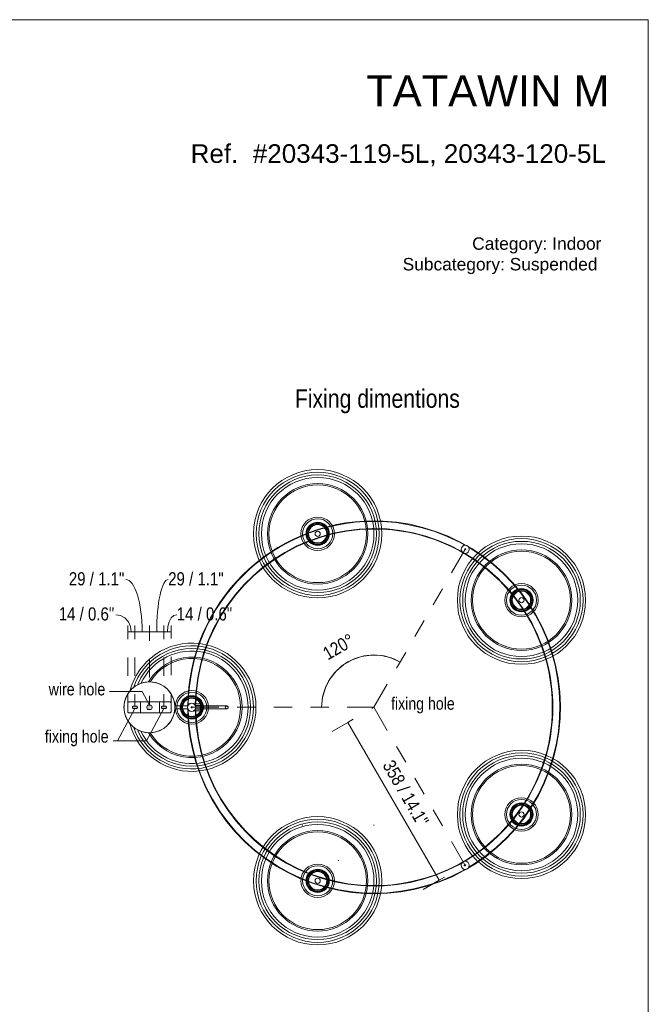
# Model space of a CAD drawing. Header units: millimetres. Extents: x 0 to 8.3, y 0 to 11.7.
# Tile 5 of 5: x 4.2 to 8.3, y 5.4 to 11.7. Entities that reach past the tile are written whole.
import ezdxf

# ---------------------------------------------------------------- set-up
doc = ezdxf.new("R2010")
doc.units = ezdxf.units.MM
doc.layers.add('PDF_Geometría', color=7, linetype='Continuous')
doc.layers.add('PDF_Rellenos sólidos', color=7, linetype='Continuous', true_color=0xe8e8e8)
doc.layers.add('PDF_Texto', color=7, linetype='Continuous', true_color=0x5b5b5b)
doc.styles.add('PDF Arial Narrow', font='ARIALN.TTF')
doc.styles.add('PDF Arial-BoldMT', font='arial.ttf')

msp = doc.modelspace()

# ---------------------------------------------------------------- hatches: boundary and pattern name
at = {"layer": 'PDF_Rellenos sólidos', "true_color": 0x808080, "transparency": 33554559}
h = msp.add_hatch(color=8, dxfattribs=at)
h.paths.add_polyline_path([(7.0892, 6.2438), (7.092, 6.2454), (7.0915, 6.2494), (7.0892, 6.2503), (7.0868, 6.2494), (7.0863, 6.2454), (7.0872, 6.2449)], flags=0)
h.paths.add_polyline_path([(5.0454, 7.2501), (5.0652, 7.2501), (5.0682, 7.2528), (5.0706, 7.2562), (5.072, 7.2601), (5.0725, 7.2642), (5.072, 7.2683), (5.0706, 7.2721), (5.0674, 7.2763), (5.0652, 7.2783), (5.0454, 7.2783), (5.0423, 7.2755), (5.04, 7.2721), (5.0386, 7.2683), (5.0381, 7.2642), (5.0388, 7.2595), (5.04, 7.2562), (5.0423, 7.2528)], flags=0)
h.paths.add_polyline_path([(5.1406, 7.256), (5.1584, 7.2564), (5.1628, 7.2584), (5.165, 7.2621), (5.165, 7.2663), (5.1611, 7.2713), (5.157, 7.2724), (5.1402, 7.2723), (5.1348, 7.27), (5.1327, 7.2663), (5.1327, 7.2621), (5.1365, 7.2571), (5.1402, 7.2561)], flags=0)
h.paths.add_polyline_path([(4.9536, 7.256), (4.97, 7.256), (4.9758, 7.2584), (4.9779, 7.2621), (4.9779, 7.2663), (4.9741, 7.2713), (4.97, 7.2724), (4.9536, 7.2724), (4.9478, 7.27), (4.9456, 7.2663), (4.9456, 7.2621), (4.9495, 7.2571)], flags=0)
h.paths.add_polyline_path([(5.3274, 7.2609), (5.3297, 7.2619), (5.3307, 7.2642), (5.3297, 7.2665), (5.3274, 7.2675), (5.3251, 7.2665), (5.3241, 7.2642), (5.3251, 7.2619)], flags=0)
h.paths.add_polyline_path([(7.0893, 8.2782), (7.0917, 8.2792), (7.0926, 8.2815), (7.0917, 8.2838), (7.0893, 8.2848), (7.0865, 8.2831), (7.0872, 8.2791)], flags=0)

# ---------------------------------------------------------------- linework, layer by layer
at = {"layer": 'PDF_Geometría', "lineweight": 18}
msp.add_lwpolyline([(0.0016, 11.6917), (0.0016, 0), (8.2684, 0), (8.2684, 11.6917)], close=True, dxfattribs=at)
at = {"layer": 'PDF_Geometría', "color": 9, "lineweight": 20, "true_color": 0xc0c0c0}
for points in [[(7.0954, 8.3069), (7.0571, 8.3286), (6.9792, 8.3658), (6.8988, 8.3972), (6.8164, 8.4228), (6.7323, 8.4424), (6.6471, 8.4559), (6.5611, 8.4632), (6.502, 8.4647, 0.41286), (5.3021, 7.271)], [(7.0872, 8.3078), (7.0517, 8.3277), (6.9738, 8.3645), (6.8934, 8.3956), (6.811, 8.4209), (6.727, 8.4401), (6.6418, 8.4532), (6.5558, 8.4602), (6.502, 8.4614, 0.411104), (5.3056, 7.2785)], [(5.3542, 7.2862), (5.3542, 7.2862), (5.353, 7.2847), (5.3498, 7.2808), (5.3487, 7.2792), (5.3499, 7.2808), (5.353, 7.2847), (5.3542, 7.2862), (5.3589, 7.3705), (5.3698, 7.4542), (5.3869, 7.5368), (5.4099, 7.618), (5.4388, 7.6973), (5.4735, 7.7743), (5.5138, 7.8485), (5.5594, 7.9195), (5.6101, 7.987), (5.6656, 8.0506), (5.7257, 8.1099), (5.7899, 8.1646), (5.858, 8.2145), (5.9295, 8.2593), (6.0042, 8.2987), (6.0816, 8.3324), (6.1612, 8.3604), (6.2427, 8.3825), (6.3255, 8.3986), (6.4094, 8.4085), (6.4937, 8.4122), (6.502, 8.4122, -1), (6.502, 6.1162), (6.4177, 6.1193), (6.3338, 6.1286), (6.2508, 6.144), (6.1692, 6.1655), (6.0893, 6.1929), (6.0117, 6.2261), (5.9368, 6.265), (5.8649, 6.3092), (5.7965, 6.3586), (5.7318, 6.4129), (5.6714, 6.4718), (5.6154, 6.5349), (5.5642, 6.6021), (5.5181, 6.6728), (5.4773, 6.7467), (5.442, 6.8233), (5.4125, 6.9024), (5.3889, 6.9835), (5.3712, 7.066), (5.3597, 7.1496), (5.3544, 7.2339), (5.3542, 7.2422), (5.353, 7.2437), (5.3499, 7.2476), (5.3487, 7.2491), (5.3498, 7.2475), (5.353, 7.2437), (5.3542, 7.2422), (5.3542, 7.2422)], [(4.9526, 7.138, 0.850008), (5.7246, 7.2642, 0.849983), (4.9526, 7.3904)]]:
    msp.add_lwpolyline(points, format="xyb", dxfattribs=at)
for points in [[(5.3465, 7.2816), (5.3493, 7.2846), (5.3509, 7.2862), (5.3509, 7.2862), (5.3557, 7.3706), (5.3665, 7.4544), (5.3836, 7.5372), (5.4066, 7.6185), (5.4356, 7.6979), (5.4703, 7.775), (5.5105, 7.8493), (5.5561, 7.9205), (5.6068, 7.9881), (5.6624, 8.0519), (5.7224, 8.1114), (5.7867, 8.1663), (5.8548, 8.2163), (5.9264, 8.2613), (6.0011, 8.3008), (6.0785, 8.3348), (6.1582, 8.3629), (6.2397, 8.3852), (6.3227, 8.4014), (6.4066, 8.4115), (6.4911, 8.4154), (6.502, 8.4155), (6.5865, 8.4124), (6.6705, 8.4031), (6.7536, 8.3877), (6.8354, 8.3662), (6.9153, 8.3387), (6.9931, 8.3055), (7.0677, 8.2669)], [(7.1077, 6.2285), (7.1552, 6.257), (7.2259, 6.3065), (7.2929, 6.361), (7.3557, 6.4201), (7.4142, 6.4837), (7.4679, 6.5512), (7.5166, 6.6225), (7.5601, 6.697), (7.5981, 6.7745), (7.6305, 6.8545), (7.657, 6.9367), (7.6775, 7.0205), (7.692, 7.1056), (7.7003, 7.1915), (7.7025, 7.2778), (7.6984, 7.364), (7.6881, 7.4498), (7.6717, 7.5345), (7.6493, 7.6178), (7.6209, 7.6994), (7.5867, 7.7786), (7.547, 7.8552), (7.5018, 7.9288), (7.4514, 7.9989), (7.3962, 8.0652), (7.3363, 8.1274), (7.2721, 8.1851), (7.204, 8.2381), (7.1322, 8.286), (7.1082, 8.2996)], [(7.1124, 6.2351), (7.1542, 6.2602), (7.2248, 6.3097), (7.2916, 6.3642), (7.3543, 6.4234), (7.4126, 6.4869), (7.4662, 6.5544), (7.5147, 6.6256), (7.5581, 6.7001), (7.5959, 6.7776), (7.6281, 6.8575), (7.6544, 6.9396), (7.6748, 7.0234), (7.6891, 7.1084), (7.6972, 7.1942), (7.6991, 7.2804), (7.6949, 7.3665), (7.6844, 7.452), (7.6678, 7.5366), (7.6452, 7.6198), (7.6167, 7.7011), (7.5823, 7.7802), (7.5424, 7.8566), (7.4971, 7.9299), (7.4466, 7.9998), (7.3912, 8.0659), (7.3312, 8.1278), (7.267, 8.1852), (7.1987, 8.2378), (7.1268, 8.2854), (7.1132, 8.2931)], [(4.9784, 7.12), (4.9822, 7.1101), (5.0002, 7.0748), (5.0218, 7.0415), (5.0467, 7.0107), (5.0748, 6.9827), (5.1056, 6.9578), (5.1388, 6.9362), (5.1742, 6.9182), (5.2112, 6.9039), (5.2495, 6.8937), (5.2886, 6.8875), (5.3282, 6.8854), (5.3678, 6.8875), (5.407, 6.8937), (5.4453, 6.9039), (5.4823, 6.9182), (5.5176, 6.9362), (5.5509, 6.9578), (5.5817, 6.9827), (5.6097, 7.0107), (5.6347, 7.0415), (5.6563, 7.0748), (5.6743, 7.1101), (5.6885, 7.1471), (5.6987, 7.1854), (5.7049, 7.2246), (5.707, 7.2642), (5.7049, 7.3038), (5.6987, 7.3429), (5.6885, 7.3812), (5.6743, 7.4183), (5.6563, 7.4536), (5.6347, 7.4868), (5.6097, 7.5176), (5.5817, 7.5457), (5.5509, 7.5706), (5.5176, 7.5922), (5.4823, 7.6102), (5.4453, 7.6244), (5.407, 7.6347), (5.3678, 7.6409), (5.3282, 7.643), (5.2886, 7.6409), (5.2495, 7.6347), (5.2112, 7.6244), (5.1742, 7.6102), (5.1388, 7.5922), (5.1056, 7.5706), (5.0748, 7.5457), (5.0467, 7.5176), (5.0218, 7.4868), (5.0002, 7.4536), (4.9822, 7.4183), (4.9784, 7.4084)], [(5.0495, 7.1009), (5.0579, 7.0864), (5.0804, 7.0562), (5.1062, 7.0288), (5.135, 7.0046), (5.1664, 6.984), (5.2001, 6.9671), (5.2354, 6.9542), (5.272, 6.9455), (5.3094, 6.9412), (5.347, 6.9412), (5.3844, 6.9455), (5.421, 6.9542), (5.4564, 6.9671), (5.49, 6.984), (5.5215, 7.0046), (5.5503, 7.0288), (5.5761, 7.0562), (5.5986, 7.0864), (5.6174, 7.119), (5.6323, 7.1535), (5.6431, 7.1896), (5.6496, 7.2266), (5.6518, 7.2642), (5.6496, 7.3018), (5.6431, 7.3388), (5.6323, 7.3749), (5.6174, 7.4094), (5.5986, 7.442), (5.5761, 7.4722), (5.5503, 7.4996), (5.5215, 7.5237), (5.49, 7.5444), (5.4564, 7.5613), (5.421, 7.5742), (5.3844, 7.5829), (5.347, 7.5872), (5.3094, 7.5872), (5.272, 7.5829), (5.2354, 7.5742), (5.2001, 7.5613), (5.1664, 7.5444), (5.135, 7.5237), (5.1062, 7.4996), (5.0804, 7.4722), (5.0579, 7.442), (5.0495, 7.4275)], [(5.0599, 7.1008), (5.0654, 7.0913), (5.0872, 7.062), (5.1123, 7.0354), (5.1404, 7.0119), (5.1709, 6.9917), (5.2036, 6.9753), (5.238, 6.9628), (5.2736, 6.9544), (5.3099, 6.9501), (5.3465, 6.9501), (5.3829, 6.9544), (5.4185, 6.9628), (5.4528, 6.9753), (5.4855, 6.9917), (5.5161, 7.0119), (5.5441, 7.0354), (5.5692, 7.062), (5.5911, 7.0913), (5.6094, 7.123), (5.6239, 7.1566), (5.6343, 7.1916), (5.6407, 7.2277), (5.6428, 7.2642), (5.6407, 7.3007), (5.6343, 7.3367), (5.6239, 7.3718), (5.6094, 7.4054), (5.5911, 7.4371), (5.5692, 7.4664), (5.5441, 7.493), (5.5161, 7.5165), (5.4855, 7.5366), (5.4528, 7.5531), (5.4185, 7.5656), (5.3829, 7.574), (5.3465, 7.5782), (5.3099, 7.5782), (5.2736, 7.574), (5.238, 7.5656), (5.2036, 7.5531), (5.1709, 7.5366), (5.1404, 7.5165), (5.1123, 7.493), (5.0872, 7.4664), (5.0654, 7.4371), (5.0599, 7.4276)], [(4.9765, 7.4076), (4.9841, 7.412), (5.0069, 7.4209), (5.0109, 7.4218)], [(5.0165, 7.4231), (5.0308, 7.4264), (5.0553, 7.4282), (5.0797, 7.4264), (5.0941, 7.4231)], [(5.0996, 7.4218), (5.1036, 7.4209), (5.1265, 7.412), (5.1341, 7.4076)], [(4.8983, 7.31), (4.9026, 7.3241), (4.9132, 7.3462), (4.9271, 7.3665), (4.9371, 7.3773)], [(4.9409, 7.3814), (4.9437, 7.3844), (4.9629, 7.3997), (4.9705, 7.4041)], [(5.1402, 7.404), (5.1477, 7.3997), (5.1669, 7.3844), (5.1696, 7.3814)], [(5.1735, 7.3773), (5.1835, 7.3665), (5.1973, 7.3462), (5.208, 7.3241), (5.2123, 7.31)], [(4.8917, 7.2677), (4.8917, 7.2764), (4.8954, 7.3007), (4.8966, 7.3046)], [(5.214, 7.3046), (5.2152, 7.3007), (5.2189, 7.2764), (5.2189, 7.2677)], [(4.8966, 7.2238), (4.8954, 7.2277), (4.8917, 7.2519), (4.8917, 7.2607)], [(5.2189, 7.2607), (5.2189, 7.2519), (5.2152, 7.2277), (5.214, 7.2238)], [(5.303, 7.2732), (5.2965, 7.2732), (5.2518, 7.2732), (5.2181, 7.2732)], [(5.303, 7.2552), (5.2965, 7.2552), (5.2518, 7.2552), (5.2181, 7.2552)], [(5.3018, 7.2593), (5.3016, 7.2506), (5.3057, 7.1643), (5.3159, 7.0786), (5.3323, 6.9939), (5.3548, 6.9105), (5.3832, 6.829), (5.4173, 6.7497), (5.4571, 6.6731), (5.5023, 6.5996), (5.5526, 6.5295), (5.6079, 6.4631), (5.6677, 6.401), (5.7319, 6.3432), (5.8001, 6.2903), (5.8719, 6.2424), (5.9469, 6.1997), (6.0248, 6.1626), (6.1052, 6.1312), (6.1877, 6.1056), (6.2717, 6.086), (6.357, 6.0725), (6.443, 6.0651), (6.502, 6.0637), (6.5883, 6.0668), (6.6741, 6.0761), (6.759, 6.0915), (6.8426, 6.113), (6.9245, 6.1405), (7.0041, 6.1737), (7.0812, 6.2126), (7.0972, 6.2222)], [(5.305, 7.2507), (5.3049, 7.248), (5.3092, 7.1619), (5.3196, 7.0763), (5.3362, 6.9918), (5.3588, 6.9086), (5.3874, 6.8272), (5.4217, 6.7482), (5.4616, 6.6718), (5.507, 6.5985), (5.5574, 6.5286), (5.6128, 6.4625), (5.6728, 6.4006), (5.7371, 6.3432), (5.8053, 6.2905), (5.8772, 6.2429), (5.9523, 6.2006), (6.0303, 6.1638), (6.1106, 6.1327), (6.1931, 6.1075), (6.2771, 6.0883), (6.3623, 6.0751), (6.4482, 6.0682), (6.502, 6.067), (6.5882, 6.0701), (6.6739, 6.0794), (6.7587, 6.0948), (6.8421, 6.1163), (6.9239, 6.1437), (7.0034, 6.177), (7.0803, 6.2159), (7.0886, 6.2209)], [(5.3509, 7.2862), (5.3415, 7.2862)], [(5.3415, 7.2422), (5.3509, 7.2422)], [(5.3465, 7.2815), (5.3494, 7.2845), (5.3509, 7.2862)], [(5.3467, 7.2466), (5.3493, 7.2438), (5.3509, 7.2422), (5.3509, 7.2422), (5.3494, 7.2438), (5.3467, 7.2466)], [(7.068, 6.2622), (7.0518, 6.2527), (6.9761, 6.215), (6.8979, 6.1831), (6.8175, 6.157), (6.7354, 6.1368), (6.652, 6.1227), (6.5679, 6.1148), (6.502, 6.1129), (6.4176, 6.116), (6.3335, 6.1253), (6.2504, 6.1407), (6.1687, 6.1622), (6.0887, 6.1896), (6.011, 6.2229), (5.9359, 6.2617), (5.8639, 6.3059), (5.7953, 6.3553), (5.7305, 6.4096), (5.6699, 6.4685), (5.6138, 6.5317), (5.5624, 6.5989), (5.5161, 6.6696), (5.4752, 6.7436), (5.4397, 6.8203), (5.41, 6.8994), (5.3862, 6.9805), (5.3684, 7.0632), (5.3567, 7.1469), (5.3512, 7.2312), (5.3509, 7.2422)], [(5.3817, 7.2732), (5.4367, 7.2732), (5.4743, 7.2732), (5.4975, 7.2732), (5.5193, 7.2732), (5.5346, 7.2732), (5.549, 7.2732), (5.5528, 7.2732), (5.5327, 7.2732), (5.5093, 7.2732), (5.4818, 7.2732), (5.4509, 7.2732), (5.4168, 7.2732), (5.3797, 7.2732), (5.3518, 7.2732)], [(5.3817, 7.2552), (5.4367, 7.2552), (5.4743, 7.2552), (5.4975, 7.2552), (5.5193, 7.2552), (5.5346, 7.2552), (5.549, 7.2552), (5.5528, 7.2552), (5.5327, 7.2552), (5.5093, 7.2552), (5.4818, 7.2552), (5.4509, 7.2552), (5.4168, 7.2552), (5.3797, 7.2552), (5.3518, 7.2552)], [(5.3526, 7.2569), (5.353, 7.2554), (5.3538, 7.2534), (5.3541, 7.2527), (5.3541, 7.2757), (5.3538, 7.2749), (5.353, 7.2729), (5.3525, 7.2714)], [(5.3541, 7.2757), (5.3538, 7.275), (5.353, 7.273), (5.3525, 7.2715)], [(5.3525, 7.2568), (5.353, 7.2554), (5.3538, 7.2534), (5.3541, 7.2527)], [(5.3877, 7.2757), (5.3541, 7.2757)], [(5.3541, 7.2527), (5.3877, 7.2527)], [(5.3877, 7.2862), (5.3542, 7.2862)], [(5.3542, 7.2422), (5.3877, 7.2422)], [(4.9371, 7.1511), (4.9271, 7.1619), (4.9132, 7.1822), (4.9026, 7.2043), (4.8983, 7.2183)], [(5.2123, 7.2183), (5.208, 7.2043), (5.1973, 7.1822), (5.1835, 7.1619), (5.1735, 7.1511)], [(4.9705, 7.1243), (4.9629, 7.1287), (4.9437, 7.144), (4.9409, 7.147)], [(5.0109, 7.1065), (5.0069, 7.1075), (4.9841, 7.1164), (4.9765, 7.1208)], [(5.0941, 7.1053), (5.0797, 7.102), (5.0553, 7.1002), (5.0308, 7.102), (5.0165, 7.1053)], [(5.1341, 7.1208), (5.1265, 7.1164), (5.1036, 7.1075), (5.0996, 7.1065)], [(5.1696, 7.147), (5.1669, 7.144), (5.1477, 7.1287), (5.1402, 7.1243)]]:
    msp.add_lwpolyline(points, dxfattribs=at)
at = {"layer": 'PDF_Geometría', "color": 254, "lineweight": 9, "true_color": 0xd2d2d2}
for points in [[(7.0013, 8.1293), (7.0877, 8.2786)], [(6.8831, 7.9248), (6.9422, 8.027)], [(6.7649, 7.7203), (6.824, 7.8225)], [(4.9153, 7.78), (4.9153, 7.7029)], [(4.9618, 7.7809), (4.9618, 7.7033)], [(5.0553, 7.6916), (5.0553, 7.7507)], [(5.1488, 7.7809), (5.1488, 7.7033)], [(5.1947, 7.7841), (5.1947, 7.7065)], [(6.6466, 7.5158), (6.7058, 7.6181)], [(4.9153, 7.5848), (4.9153, 7.4667)], [(4.9618, 7.5852), (4.9618, 7.4671)], [(5.0553, 7.4554), (5.0553, 7.5735)], [(5.1488, 7.5852), (5.1488, 7.4671)], [(5.1947, 7.5885), (5.1947, 7.4704)], [(6.5011, 7.2642), (6.5875, 7.4136)], [(4.9153, 7.3486), (4.9153, 7.2715)], [(4.9618, 7.349), (4.9618, 7.2715)], [(5.0553, 7.2783), (5.0553, 7.3373)], [(5.1488, 7.349), (5.1488, 7.2715)], [(5.1947, 7.3523), (5.1947, 7.2747)], [(5.3307, 7.2642), (5.5026, 7.2642)], [(5.6207, 7.2642), (5.7388, 7.2642)], [(5.8569, 7.2642), (5.975, 7.2642)], [(6.0931, 7.2642), (6.2112, 7.2642)], [(6.3293, 7.2642), (6.5011, 7.2642), (6.5875, 7.1149)], [(6.6466, 7.0126), (6.7057, 6.9104)], [(6.7648, 6.8082), (6.8239, 6.7059)], [(6.883, 6.6037), (6.9421, 6.5014)], [(7.0012, 6.3992), (7.0875, 6.2499)], [(7.0918, 6.249), (7.081, 6.2427)]]:
    msp.add_lwpolyline(points, dxfattribs=at)
at = {"layer": 'PDF_Geometría', "color": 251, "lineweight": 9, "true_color": 0x5b5b5b}
for points in [[(4.9385, 7.7507), (4.9336, 7.7846), (4.9194, 7.8152), (4.8972, 7.8395), (4.8692, 7.8551), (4.8383, 7.8605)], [(5.1718, 7.7507), (5.1747, 7.7846), (5.1831, 7.8152), (5.1962, 7.8395), (5.2127, 7.8551), (5.2309, 7.8605)], [(4.9153, 7.7901), (4.9153, 7.7507), (4.9618, 7.7507), (5.0553, 7.7507), (5.1488, 7.7507), (5.1947, 7.7507), (5.1947, 7.7901)], [(4.9153, 7.7507), (4.9153, 7.7113)], [(4.9618, 7.7113), (4.9618, 7.7507), (4.9618, 7.7901)], [(5.0553, 7.7113), (5.0553, 7.7507), (5.0553, 7.7901)], [(5.1488, 7.7113), (5.1488, 7.7507), (5.1488, 7.7901)], [(5.1947, 7.7507), (5.1947, 7.7113)], [(6.6895, 7.59), (6.6698, 7.5559), (6.6115, 7.5826), (6.5493, 7.5977), (6.4853, 7.6008), (6.4218, 7.5917), (6.3613, 7.5708), (6.3058, 7.5387), (6.2573, 7.4968), (6.2177, 7.4464), (6.1883, 7.3895), (6.1703, 7.328), (6.1642, 7.2642), (6.1248, 7.2642)], [(6.6698, 7.5559), (6.6698, 7.5559)], [(6.1642, 7.2642), (6.1642, 7.2642)], [(6.8193, 6.0914), (6.9216, 6.1505), (6.3337, 7.1674), (6.2315, 7.1083)], [(6.3337, 7.1674), (6.3678, 7.1871)], [(6.9216, 6.1505), (6.9556, 6.1702)]]:
    msp.add_lwpolyline(points, dxfattribs=at)
at = {"layer": 'PDF_Geometría', "lineweight": 9}
for points in [[(5.0552, 7.2782), (5.0087, 7.3656), (4.7988, 7.3656)], [(4.9979, 7.3003), (4.9979, 7.2281)], [(5.1193, 7.3003), (5.1193, 7.2281)], [(5.1473, 7.2556), (5.0372, 7.0486), (4.8223, 7.0486)], [(4.9605, 7.2556), (4.8504, 7.0486)], [(6.5011, 7.2642), (6.4869, 7.256)]]:
    msp.add_lwpolyline(points, dxfattribs=at)
for points in [[(4.9257, 7.3003), (5.1849, 7.3003), (5.1874, 7.2999), (5.1898, 7.299), (5.1918, 7.2974), (5.1934, 7.2954), (5.1944, 7.293), (5.1947, 7.2904), (5.1947, 7.2379), (5.1944, 7.2354), (5.1934, 7.233), (5.1918, 7.231), (5.1898, 7.2294), (5.1874, 7.2284), (5.1849, 7.2281), (4.9257, 7.2281), (4.9232, 7.2284), (4.9208, 7.2294), (4.9188, 7.231), (4.9172, 7.233), (4.9162, 7.2354), (4.9159, 7.2379), (4.9159, 7.2904), (4.9162, 7.293), (4.9172, 7.2954), (4.9188, 7.2974), (4.9208, 7.299), (4.9232, 7.2999)], [(5.1849, 7.3003), (4.9257, 7.3003), (4.9232, 7.2999), (4.9208, 7.299), (4.9188, 7.2974), (4.9172, 7.2954), (4.9162, 7.293), (4.9159, 7.2904), (4.9159, 7.2379), (4.9162, 7.2354), (4.9172, 7.233), (4.9188, 7.231), (4.9208, 7.2294), (4.9232, 7.2284), (4.9257, 7.2281), (5.1849, 7.2281), (5.1874, 7.2284), (5.1898, 7.2294), (5.1918, 7.231), (5.1934, 7.233), (5.1944, 7.2354), (5.1947, 7.2379), (5.1947, 7.2904), (5.1944, 7.293), (5.1934, 7.2954), (5.1918, 7.2974), (5.1898, 7.299), (5.1874, 7.2999)], [(4.97, 7.2724), (4.9536, 7.2724), (4.9514, 7.2721), (4.9495, 7.2713), (4.9478, 7.27), (4.9464, 7.2683), (4.9456, 7.2663), (4.9454, 7.2642), (4.9456, 7.2621), (4.9464, 7.2601), (4.9478, 7.2584), (4.9495, 7.2571), (4.9514, 7.2563), (4.9536, 7.256), (4.97, 7.256), (4.9721, 7.2563), (4.9741, 7.2571), (4.9758, 7.2584), (4.9771, 7.2601), (4.9779, 7.2621), (4.9782, 7.2642), (4.9779, 7.2663), (4.9771, 7.2683), (4.9758, 7.27), (4.9741, 7.2713), (4.9721, 7.2721)], [(5.0652, 7.2783), (5.0454, 7.2783), (5.0423, 7.2755), (5.04, 7.2721), (5.0386, 7.2683), (5.0381, 7.2642), (5.0386, 7.2601), (5.04, 7.2562), (5.0423, 7.2528), (5.0454, 7.2501), (5.0652, 7.2501), (5.0682, 7.2528), (5.0706, 7.2562), (5.072, 7.2601), (5.0725, 7.2642), (5.072, 7.2683), (5.0706, 7.2721), (5.0682, 7.2755)], [(5.1406, 7.256), (5.157, 7.256), (5.1592, 7.2563), (5.1611, 7.2571), (5.1628, 7.2584), (5.1641, 7.2601), (5.165, 7.2621), (5.1652, 7.2642), (5.165, 7.2663), (5.1641, 7.2683), (5.1628, 7.27), (5.1611, 7.2713), (5.1592, 7.2721), (5.157, 7.2724), (5.1406, 7.2724), (5.1385, 7.2721), (5.1365, 7.2713), (5.1348, 7.27), (5.1335, 7.2683), (5.1327, 7.2663), (5.1324, 7.2642), (5.1327, 7.2621), (5.1335, 7.2601), (5.1348, 7.2584), (5.1365, 7.2571), (5.1385, 7.2563)]]:
    msp.add_lwpolyline(points, close=True, dxfattribs=at)
at = {"layer": 'PDF_Geometría', "color": 9, "lineweight": 20, "true_color": 0xc0c0c0}
for points in [[(4.9172, 7.2954), (4.9188, 7.2974), (4.9208, 7.299), (4.9232, 7.2999), (4.9257, 7.3003), (4.9232, 7.2999), (4.9208, 7.299), (4.9188, 7.2974)], [(5.1898, 7.299), (5.1874, 7.2999), (5.1849, 7.3003), (5.1874, 7.2999)], [(5.1944, 7.293), (5.1934, 7.2954)], [(5.1947, 7.2904), (5.1945, 7.2923)], [(4.9172, 7.233), (4.9162, 7.2354), (4.9159, 7.2379), (4.9162, 7.2354)], [(4.9257, 7.2281), (4.9232, 7.2284), (4.9208, 7.2294), (4.9232, 7.2284)], [(5.1934, 7.233), (5.1944, 7.2354), (5.1947, 7.2379), (5.1944, 7.2354)], [(5.3012, 7.2642), (5.3021, 7.2574), (5.3047, 7.2511), (5.3089, 7.2456), (5.3143, 7.2415), (5.3206, 7.2388), (5.3274, 7.2379), (5.3342, 7.2388), (5.3403, 7.2414), (5.3342, 7.2388), (5.3274, 7.2379), (5.3206, 7.2388), (5.3143, 7.2415), (5.3089, 7.2456), (5.3047, 7.2511), (5.3021, 7.2574), (5.3012, 7.2642), (5.3021, 7.271), (5.304, 7.2755), (5.3021, 7.271)], [(5.3041, 7.2759), (5.3047, 7.2773), (5.3089, 7.2827), (5.3143, 7.2869), (5.3206, 7.2895), (5.3274, 7.2904), (5.3342, 7.2895), (5.3403, 7.287), (5.3342, 7.2895), (5.3274, 7.2904), (5.3206, 7.2895), (5.3143, 7.2869), (5.3089, 7.2827), (5.3047, 7.2773)], [(5.3405, 7.2869), (5.346, 7.2827), (5.3501, 7.2773), (5.3528, 7.271), (5.3537, 7.2642), (5.3528, 7.2574), (5.3501, 7.2511), (5.346, 7.2456), (5.3405, 7.2415), (5.346, 7.2456), (5.3501, 7.2511), (5.3528, 7.2574), (5.3537, 7.2642), (5.3528, 7.271), (5.3501, 7.2773), (5.346, 7.2827)], [(5.3817, 7.2642), (5.3817, 7.2665), (5.3817, 7.2687), (5.3817, 7.2706), (5.3817, 7.272), (5.3817, 7.2729), (5.3817, 7.2732), (5.3817, 7.2729), (5.3817, 7.272), (5.3817, 7.2706), (5.3817, 7.2687), (5.3817, 7.2665), (5.3817, 7.2642), (5.3817, 7.2619), (5.3817, 7.2597), (5.3817, 7.2578), (5.3817, 7.2564), (5.3817, 7.2555), (5.3817, 7.2552), (5.3817, 7.2555), (5.3817, 7.2564), (5.3817, 7.2578), (5.3817, 7.2597), (5.3817, 7.2619)], [(5.3877, 7.2422), (5.3877, 7.243), (5.3877, 7.2451), (5.3877, 7.2486), (5.3877, 7.2532), (5.3877, 7.2585), (5.3877, 7.2642), (5.3877, 7.2699), (5.3877, 7.2752), (5.3877, 7.2797), (5.3877, 7.2832), (5.3877, 7.2854), (5.3877, 7.2862), (5.3877, 7.2854), (5.3877, 7.2832), (5.3877, 7.2797), (5.3877, 7.2752), (5.3877, 7.2699), (5.3877, 7.2642), (5.3877, 7.2585), (5.3877, 7.2532), (5.3877, 7.2486), (5.3877, 7.2451), (5.3877, 7.243)], [(5.3877, 7.2527), (5.3877, 7.2531), (5.3877, 7.2542), (5.3877, 7.2561), (5.3877, 7.2584), (5.3877, 7.2612), (5.3877, 7.2642), (5.3877, 7.2672), (5.3877, 7.2699), (5.3877, 7.2723), (5.3877, 7.2741), (5.3877, 7.2753), (5.3877, 7.2757), (5.3877, 7.2753), (5.3877, 7.2741), (5.3877, 7.2723), (5.3877, 7.2699), (5.3877, 7.2672), (5.3877, 7.2642), (5.3877, 7.2612), (5.3877, 7.2584), (5.3877, 7.2561), (5.3877, 7.2542), (5.3877, 7.2531)], [(5.5621, 7.2642), (5.5614, 7.2608), (5.5595, 7.2578), (5.5566, 7.2559), (5.5532, 7.2552), (5.5531, 7.2552), (5.5497, 7.2558), (5.5474, 7.2572), (5.5459, 7.2587), (5.5445, 7.2614), (5.5441, 7.2642), (5.5447, 7.2676), (5.5467, 7.2705), (5.5496, 7.2725), (5.553, 7.2732), (5.5531, 7.2732), (5.5565, 7.2726), (5.5588, 7.2712), (5.5602, 7.2697), (5.5617, 7.267)]]:
    msp.add_lwpolyline(points, close=True, dxfattribs=at)
at = {"layer": 'PDF_Geometría', "lineweight": 20}
for points in [[(6.0419, 6.5069), (6.0419, 6.5042)], [(6.5011, 6.5069), (6.5011, 6.5041)], [(6.2715, 6.2772), (6.2742, 6.2772)], [(7.1901, 6.2772), (7.1928, 6.2772)]]:
    msp.add_lwpolyline(points, dxfattribs=at)
at = {"layer": 'PDF_Geometría', "color": 9, "lineweight": 20, "true_color": 0xc0c0c0}
for centre, radius in [((6.1389, 8.3814), 0.4131), ((6.1389, 8.3814), 0.3964), ((6.1389, 8.3814), 0.3788), ((6.1389, 8.3814), 0.3626), ((6.1389, 8.3814), 0.3236), ((6.1389, 8.3814), 0.3146), ((6.1389, 8.3814), 0.1077), ((6.1389, 8.3814), 0.0968), ((6.1389, 8.3814), 0.0748), ((6.1389, 8.3814), 0.0747), ((6.1389, 8.3814), 0.0721), ((6.1389, 8.3814), 0.0689), ((6.1389, 8.3814), 0.0623), ((6.1389, 8.3814), 0.0624), ((6.1389, 8.3814), 0.059), ((6.1389, 8.3814), 0.059), ((6.1389, 8.3814), 0.0164), ((7.4516, 7.9541), 0.4131), ((7.4516, 7.9541), 0.3964), ((7.0893, 8.2815), 0.0262), ((7.0893, 8.2815), 0.0262), ((7.4516, 7.9541), 0.3788), ((7.4516, 7.9541), 0.3626), ((7.4516, 7.9541), 0.3236), ((7.4516, 7.9541), 0.3146), ((7.4516, 7.9541), 0.1077), ((7.4516, 7.9541), 0.0968), ((7.4516, 7.9541), 0.0748), ((7.4516, 7.9541), 0.0747), ((7.4516, 7.9541), 0.0721), ((7.4516, 7.9541), 0.0689), ((7.4516, 7.9541), 0.0623), ((7.4516, 7.9541), 0.0624), ((7.4516, 7.9541), 0.059), ((7.4516, 7.9541), 0.059), ((7.4516, 7.9541), 0.0164), ((5.3282, 7.2642), 0.1077), ((5.3282, 7.2642), 0.0968), ((5.3282, 7.2642), 0.0748), ((5.3282, 7.2642), 0.0747), ((5.3282, 7.2642), 0.0721), ((5.3282, 7.2642), 0.0689), ((5.3282, 7.2642), 0.0623), ((5.3282, 7.2642), 0.0624), ((5.3282, 7.2642), 0.059), ((5.3282, 7.2642), 0.059), ((7.4516, 6.5743), 0.4131), ((7.4516, 6.5743), 0.3964), ((7.4516, 6.5743), 0.3788), ((7.4516, 6.5743), 0.3626), ((7.4516, 6.5743), 0.3236), ((7.4516, 6.5743), 0.3146), ((7.4516, 6.5743), 0.1077), ((7.4516, 6.5743), 0.0968), ((7.4516, 6.5743), 0.0748), ((7.4516, 6.5743), 0.0747), ((7.4516, 6.5743), 0.0721), ((7.4516, 6.5743), 0.0689), ((7.4516, 6.5743), 0.0623), ((7.4516, 6.5743), 0.0624), ((7.4516, 6.5743), 0.059), ((7.4516, 6.5743), 0.059), ((6.1389, 6.1472), 0.4131), ((6.1389, 6.1472), 0.3964), ((7.4516, 6.5743), 0.0164), ((6.1389, 6.1472), 0.3788), ((6.1389, 6.1472), 0.3626), ((6.1389, 6.1472), 0.3236), ((6.1389, 6.1472), 0.3146), ((6.1389, 6.1472), 0.1077), ((6.1389, 6.1472), 0.0968), ((6.1389, 6.1472), 0.0748), ((6.1389, 6.1472), 0.0747), ((6.1389, 6.1472), 0.0721), ((6.1389, 6.1472), 0.0689), ((7.0892, 6.247), 0.0262), ((7.0892, 6.247), 0.0262), ((6.1389, 6.1472), 0.0623), ((6.1389, 6.1472), 0.0624), ((6.1389, 6.1472), 0.059), ((6.1389, 6.1472), 0.059), ((6.1389, 6.1472), 0.0164)]:
    msp.add_circle(centre, radius, dxfattribs=at)
at = {"layer": 'PDF_Geometría', "lineweight": 9}
for centre, radius in [((7.0893, 8.2815), 0.0262), ((7.0893, 8.2815), 0.00328), ((5.0553, 7.2642), 0.164), ((5.3274, 7.2642), 0.0262), ((5.3274, 7.2642), 0.00328), ((7.0892, 6.247), 0.0262), ((7.0892, 6.247), 0.00328)]:
    msp.add_circle(centre, radius, dxfattribs=at)
at = {"layer": 'PDF_Geometría', "color": 9, "lineweight": 20, "true_color": 0xc0c0c0}
for centre, radius, start, end in [((6.5034, 7.2643), 1.1499, 300.43901, 59.5544), ((5.3286, 7.2644), 0.4129, 194.30829, 165.74423), ((5.3284, 7.2642), 0.3624, 204.98232, 155.01768)]:
    msp.add_arc(centre, radius, start, end, dxfattribs=at)
at = {"layer": 'PDF_Geometría', "color": 251, "lineweight": 9, "true_color": 0x5b5b5b}
msp.add_arc((6.5011, 7.2642), 0.337, 59.96393, 179.99995, dxfattribs=at)
for centre, ratio, start_param, end_param in [((4.9033, 7.7507), 0.313275, 4.712368, 6.283191), ((5.1759, 7.7507), 0.219884, 6.28318, 7.854021)]:
    msp.add_ellipse(centre, major_axis=(0, 0.336), ratio=ratio, start_param=start_param, end_param=end_param, dxfattribs=at)

# ---------------------------------------------------------------- texts
at = {"layer": 'PDF_Texto', "color": 7, "attachment_point": 4}
for s, insert, char_height, style in [('TATAWIN M', (6.4519, 11.2341), 0.19998, 'PDF Arial-BoldMT'), ('Ref.  #20343-119-5L, 20343-120-5L', (5.3206, 10.8185), 0.119987, 'PDF Arial-BoldMT'), ('Category: Indoor', (7.134, 10.2381), 0.079991, 'PDF Arial-BoldMT'), ('Subcategory: Suspended', (6.6862, 10.1053), 0.079991, 'PDF Arial-BoldMT'), ('Fixing dimentions', (5.9915, 9.2346), 0.119291, 'PDF Arial Narrow')]:
    msp.add_mtext(s, dxfattribs=dict(at, insert=insert, char_height=char_height, style=style))
at = {"layer": 'PDF_Texto', "attachment_point": 4, "style": 'PDF Arial Narrow'}
for s, insert, char_height in [('29 / 1.1"', (4.5361, 8.0911), 0.0845), ('29 / 1.1"', (5.176, 8.0911), 0.0845), ('14 / 0.6"', (4.4711, 7.8649), 0.0845), ('14 / 0.6"', (5.2309, 7.8649), 0.0845), ('wire hole', (4.4065, 7.3803), 0.07953), ('fixing hole', (6.6113, 7.2765), 0.079527), ('fixing hole', (4.3819, 7.0649), 0.079527)]:
    msp.add_mtext(s, dxfattribs=dict(at, insert=insert, char_height=char_height))
for s, insert, char_height, rotation in [('120°', (6.1837, 7.6018), 0.0845, 29.98193), ('358 / 14.1"', (6.59, 6.9127), 0.084497, 300.03177)]:
    msp.add_mtext(s, dxfattribs=dict(at, insert=insert, char_height=char_height, rotation=rotation))

doc.saveas('drawing.dxf')
